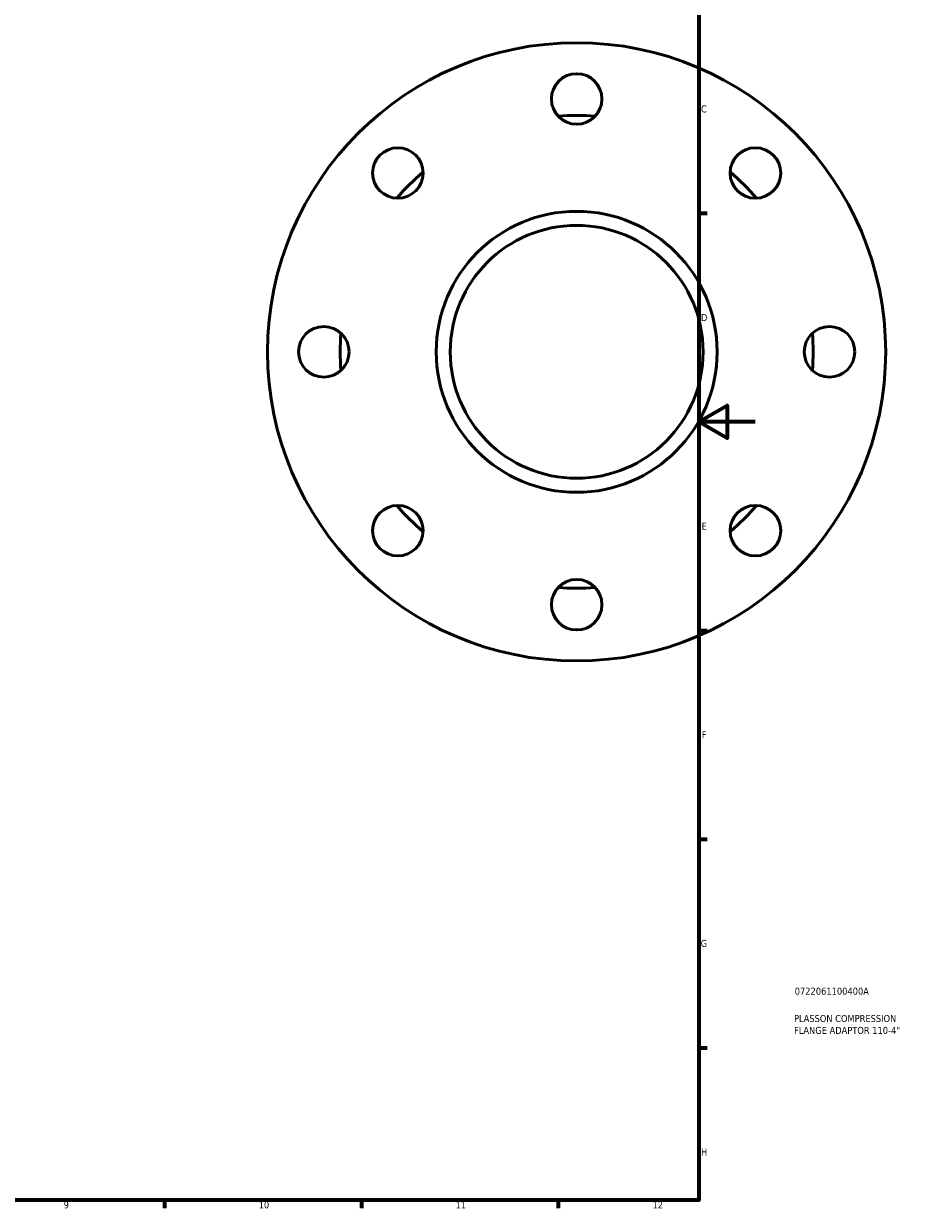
# Model space of a CAD drawing. Header units: millimetres. Extents: x -143 to 958, y -110 to 792.
# Tile 4 of 6: x 581 to 894, y 17 to 439. Entities that reach past the tile are written whole.
import ezdxf

# ---------------------------------------------------------------- set-up
doc = ezdxf.new("R2010")
doc.units = ezdxf.units.MM
for name, color, linetype, lineweight in [('Border (ISO)', 7, 'Continuous', 70), ('Title (ISO)', 7, 'Continuous', 50), ('Visible (ISO)', 7, 'Continuous', 50)]:
    doc.layers.add(name, color=color, linetype=linetype, lineweight=lineweight)
doc.styles.add('Note Text (ISO)', font='tahoma.ttf')

# ---------------------------------------------------------------- blocks, each defined once
blk = doc.blocks.new('Borders Default Border')
at = {"layer": 'Border (ISO)'}
for p, q in [((821, 371.25), (823.9, 371.25)), ((821, 222.75), (823.9, 222.75)), ((821, 148.5), (823.9, 148.5)), ((821, 74.25), (823.9, 74.25)), ((630.75, 20), (630.75, 17.1)), ((700.83, 20), (700.83, 17.1)), ((770.92, 20), (770.92, 17.1))]:
    blk.add_line(p, q, dxfattribs=at)
at = {"layer": 'Border (ISO)', "flags": 128}
for points in [[(20, 20), (20, 574), (821, 574), (821, 20), (20, 20)], [(841, 297), (821, 297), (831, 302.77), (831, 291.23), (821, 297)]]:
    blk.add_lwpolyline(points, dxfattribs=at)
at = {"layer": 'Border (ISO)', "color": 232, "true_color": 0xca0064, "char_height": 2.5, "attachment_point": 7, "style": 'Note Text (ISO)'}
for s, insert in [('C', (821.73, 407.08)), ('D', (821.73, 332.88)), ('E', (821.94, 258.63)), ('F', (822, 184.38)), ('G', (821.61, 110.08)), ('H', (821.74, 35.88)), ('9', (594.88, 17.05)), ('10', (664.29, 17.05)), ('11', (734.37, 17.1)), ('12', (804.46, 17.1))]:
    blk.add_mtext(s, dxfattribs=dict(at, insert=insert))
blk = doc.blocks.new('Title Blocks ISO')
at = {"layer": 'Title (ISO)', "color": 232, "true_color": 0xca0064, "style": 'Note Text (ISO)'}
for tag, p in [('PART_NUMBER_001', (34.08, 73.13)), ('DESCRIPTION_001', (33.84, 63.4)), ('DESCRIPTION_002', (33.84, 59.18))]:
    blk.add_attdef(tag, p, '', height=2.5, dxfattribs=at)

msp = doc.modelspace()

# ---------------------------------------------------------------- linework, layer by layer
at = {"layer": 'Visible (ISO)'}
for centre, radius in [((777.464, 321.927), 110), ((777.464, 411.927), 9), ((713.824, 385.567), 9), ((841.103, 385.567), 9), ((777.464, 321.927), 50), ((777.464, 321.927), 45), ((687.464, 321.927), 9), ((867.464, 321.927), 9), ((713.824, 258.288), 9), ((841.103, 258.288), 9), ((777.464, 231.927), 9)]:
    msp.add_circle(centre, radius, dxfattribs=at)
for start, end in [(85.4879, 94.5121), (130.4879, 139.5121), (40.4879, 49.5121), (175.4879, 184.5121), (355.4879, 4.5121), (220.4879, 229.5121), (310.4879, 319.5121), (265.4879, 274.5121)]:
    msp.add_arc((777.464, 321.927), 84.165, start, end, dxfattribs=at)

# ---------------------------------------------------------------- block references
msp.add_blockref('Borders Default Border', (0, 0))
msp.add_blockref('Title Blocks ISO', (821, 20)).add_auto_attribs({'PART_NUMBER_001': '0722061100400A', 'DESCRIPTION_001': 'PLASSON COMPRESSION', 'DESCRIPTION_002': 'FLANGE ADAPTOR 110-4"'})

doc.saveas('drawing.dxf')
